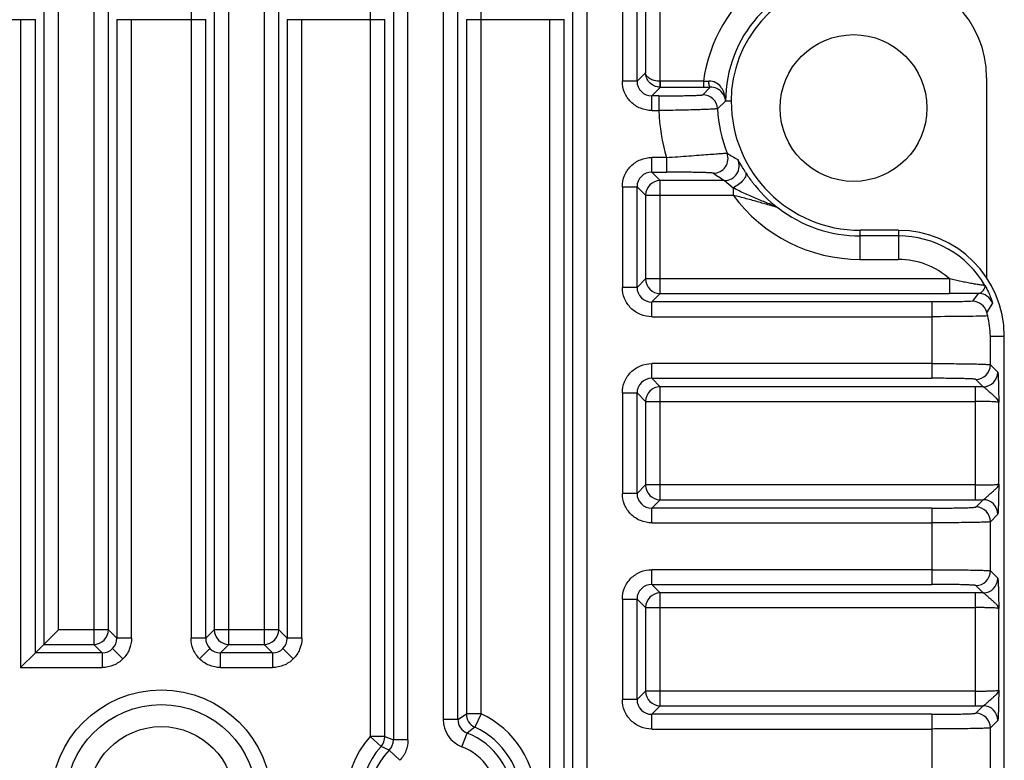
# Model space of a CAD drawing. Header units: inches. Extents: x 0 to 34, y 0 to 22.
# Tile 7 of 40: x 5.7 to 7, y 6.9 to 7.9. Entities that reach past the tile are written whole.
import ezdxf

# ---------------------------------------------------------------- set-up
doc = ezdxf.new("R2010")
doc.units = ezdxf.units.IN
doc.header["$LTSCALE"] = 1.87
doc.header["$MEASUREMENT"] = 0
doc.layers.get('0').update_dxf_attribs({"linetype": 'CONTINUOUS'})
doc.layers.add('DIMENSIONS', color=7, linetype='CONTINUOUS')
doc.styles.get("Standard").update_dxf_attribs({"font": 'txt', "width": 0.8})
doc.dimstyles.new('DIMSTYLE_1', dxfattribs={"dimtxt": 0.125, "dimasz": 0.18, "dimexe": 0.18, "dimexo": 0.0625, "dimgap": 0.09, "dimtad": 0, "dimtih": 1, "dimtoh": 1, "dimdec": 1, "dimdsep": 46, "dimtxsty": 'STANDARD', "dimblk": '_FILLED', "dimblk1": '_FILLED', "dimblk2": '_FILLED', "dimcen": 0.09, "dimadec": 0, "dimazin": 0, "dimtp": 0.1, "dimtm": 0.1, "dimtfac": 1, "dimtdec": 1, "dimtofl": 0, "dimtmove": 0, "dimatfit": 3, "dimldrblk": '_FILLED', "dimfxl": 1, "dimtolj": 1, "dimarcsym": 0})

# ---------------------------------------------------------------- blocks, each defined once
blk = doc.blocks.new('_FILLED')
at = {"color": 0, "linetype": 'BYBLOCK'}
blk.add_solid([(0, 0), (-1, 0.1736), (-1, -0.1736)], dxfattribs=at)
blk = doc.blocks.new('*D19')
at = {"layer": 'DIMENSIONS', "color": 2, "linetype": 'CONTINUOUS'}
for p, q in [((6.3206, 9.0637), (3.146, 9.0637)), ((3.271, 9.0637), (3.271, 7.6065)), ((3.271, 5.7117), (3.271, 6.9502)), ((5.2164, 5.7117), (3.146, 5.7117))]:
    blk.add_line(p, q, dxfattribs=at)
at = {"layer": 'DIMENSIONS', "color": 2, "linetype": 'CONTINUOUS', "xscale": 0.18, "yscale": 0.18, "zscale": 0.18}
for p, rotation in [((3.271, 9.0637), 90), ((3.271, 5.7117), 270)]:
    blk.add_blockref('_FILLED', p, dxfattribs=dict(at, rotation=rotation))
at = {"layer": 'DIMENSIONS', "color": 2, "linetype": 'CONTINUOUS', "insert": (3.271, 7.544), "char_height": 0.125, "width": 0.6, "attachment_point": 2, "line_spacing_factor": 0.9}
blk.add_mtext('85.7\\P[3.37]\\PMAX', dxfattribs=at)

msp = doc.modelspace()

# ---------------------------------------------------------------- linework, layer by layer
at = {"color": 7, "linetype": 'CONTINUOUS'}
for p, q in [((5.7436, 8.8793), (5.7436, 7.0504)), ((5.7632, 7.0701), (5.7632, 8.8793)), ((5.8104, 8.8793), (5.8104, 7.0504)), ((5.8301, 7.0701), (5.8301, 8.8793)), ((5.9719, 8.8793), (5.9719, 7.0701)), ((5.9916, 7.0504), (5.9916, 8.8793)), ((6.0387, 8.8793), (6.0387, 7.0504)), ((6.0584, 7.0701), (6.0584, 8.8793)), ((6.2121, 8.8793), (6.2121, 6.9222)), ((6.2317, 6.9222), (6.2317, 8.8793)), ((6.2789, 8.8793), (6.2789, 6.9498)), ((6.2986, 6.9498), (6.2986, 8.8793)), ((6.4522, 8.8793), (6.4522, 5.8474)), ((6.4719, 5.8474), (6.4719, 8.8793)), ((6.519, 7.9436), (6.519, 7.8055)), ((6.5387, 7.8055), (6.5387, 7.9436)), ((6.5698, 7.8054), (6.5698, 7.9405)), ((6.5501, 7.929), (6.5501, 7.8169)), ((5.6013, 7.8881), (5.7322, 7.8881)), ((5.7125, 7.8881), (5.7125, 7.0194)), ((5.7322, 7.039), (5.7322, 7.8881)), ((5.8414, 7.8881), (5.8414, 7.0587)), ((5.8414, 7.8881), (5.9605, 7.8881)), ((5.8611, 7.0587), (5.8611, 7.8881)), ((5.9409, 7.8881), (5.9409, 7.0587)), ((5.9605, 7.0587), (5.9605, 7.8881)), ((6.0698, 7.8881), (6.0698, 7.0587)), ((6.0698, 7.8881), (6.2007, 7.8881)), ((6.0895, 7.0587), (6.0895, 7.8881)), ((6.181, 7.8881), (6.181, 6.9267)), ((6.2007, 6.9267), (6.2007, 7.8881)), ((6.3099, 7.8881), (6.4409, 7.8881)), ((6.3099, 7.8881), (6.3099, 6.9573)), ((6.3296, 6.9573), (6.3296, 7.8881)), ((6.4212, 7.8881), (6.4212, 5.7506)), ((6.4409, 5.7506), (6.4409, 7.8881)), ((6.5387, 7.8055), (6.5501, 7.8169)), ((6.5387, 7.8055), (6.519, 7.8055)), ((6.5696, 7.7975), (6.5698, 7.8054)), ((6.6277, 7.8054), (6.5698, 7.8054)), ((6.5701, 7.7975), (6.5701, 7.8054)), ((6.6277, 7.8054), (6.6277, 7.7975)), ((7.0073, 7.8102), (7.0073, 7.5422)), ((6.5701, 7.7975), (6.5584, 7.7859)), ((6.5701, 7.7975), (6.6277, 7.7975)), ((6.6268, 7.7874), (6.6368, 7.7976)), ((6.5678, 7.7859), (6.5584, 7.7859)), ((6.5584, 7.7662), (6.5584, 7.7859)), ((6.5678, 7.7859), (6.5678, 7.7662)), ((6.6572, 7.7787), (6.6465, 7.7687)), ((6.6569, 7.7823), (6.6569, 7.7839)), ((6.6574, 7.7788), (6.6572, 7.7787)), ((6.6649, 7.7787), (6.6574, 7.7788)), ((6.5584, 7.7662), (6.5678, 7.7662)), ((6.5783, 7.7033), (6.5584, 7.7033)), ((6.5584, 7.6836), (6.5584, 7.7033)), ((6.5783, 7.7033), (6.5783, 7.6836)), ((6.5584, 7.6836), (6.5783, 7.6836)), ((6.5584, 7.6836), (6.5698, 7.6723)), ((6.6561, 7.6723), (6.5698, 7.6723)), ((6.5698, 7.5208), (6.5698, 7.6723)), ((6.6561, 7.6723), (6.6675, 7.6627)), ((6.519, 7.6639), (6.5387, 7.6639)), ((6.519, 7.6639), (6.519, 7.5291)), ((6.5501, 7.6526), (6.5387, 7.6639)), ((6.5387, 7.5291), (6.5387, 7.6639)), ((6.6675, 7.6627), (6.6675, 7.6526)), ((6.5501, 7.6526), (6.6675, 7.6526)), ((6.5501, 7.6526), (6.5501, 7.5405)), ((6.8892, 7.6056), (6.838, 7.6056)), ((6.838, 7.5666), (6.838, 7.6056)), ((6.8892, 7.6056), (6.8892, 7.5666)), ((6.8892, 7.5981), (6.838, 7.5981)), ((6.838, 7.5666), (6.8892, 7.5666)), ((6.5387, 7.5291), (6.5501, 7.5405)), ((6.9577, 7.5405), (6.5501, 7.5405)), ((6.9577, 7.5405), (6.9577, 7.5208)), ((6.5387, 7.5291), (6.519, 7.5291)), ((6.5698, 7.5208), (6.5584, 7.5095)), ((6.5698, 7.5208), (6.9577, 7.5208)), ((6.9964, 7.5211), (6.9577, 7.5208)), ((6.9886, 7.5104), (6.9964, 7.5211)), ((6.9337, 7.5095), (6.5584, 7.5095)), ((6.5584, 7.4898), (6.5584, 7.5095)), ((6.9337, 7.5095), (6.9337, 7.4072)), ((7.015, 7.5079), (7.0075, 7.4958)), ((6.5584, 7.4898), (6.9337, 7.4898)), ((7.0124, 7.4637), (7.031, 7.4637)), ((7.0124, 7.4254), (7.0124, 7.4637)), ((7.031, 6.2196), (7.031, 7.4637)), ((6.9337, 7.4269), (6.5584, 7.4269)), ((6.5584, 7.4072), (6.5584, 7.4269)), ((7.0124, 7.4254), (7.0223, 7.4155)), ((6.5584, 7.4072), (6.9337, 7.4072)), ((6.5584, 7.4072), (6.5698, 7.3958)), ((7.0026, 7.3958), (6.9927, 7.4057)), ((6.9921, 7.3958), (6.5698, 7.3958)), ((6.5698, 7.2444), (6.5698, 7.3958)), ((6.9921, 7.3958), (6.9921, 7.2444)), ((6.519, 7.3875), (6.5387, 7.3875)), ((6.519, 7.3875), (6.519, 7.2527)), ((6.5501, 7.3762), (6.5387, 7.3875)), ((6.5387, 7.2527), (6.5387, 7.3875)), ((6.5501, 7.3762), (6.9921, 7.3762)), ((6.5501, 7.3762), (6.5501, 7.2641)), ((7.0236, 7.2654), (7.0236, 7.3749)), ((6.5387, 7.2527), (6.5501, 7.2641)), ((6.9921, 7.2641), (6.5501, 7.2641)), ((6.5387, 7.2527), (6.519, 7.2527)), ((6.5698, 7.2444), (6.5584, 7.233)), ((6.9337, 7.233), (6.5584, 7.233)), ((6.5584, 7.2134), (6.5584, 7.233)), ((6.5698, 7.2444), (6.9921, 7.2444)), ((6.9337, 7.233), (6.9337, 7.1308)), ((6.9927, 7.2345), (7.0026, 7.2444)), ((7.0223, 7.2248), (7.0124, 7.2149)), ((6.5584, 7.2134), (6.9337, 7.2134)), ((7.0124, 7.149), (7.0124, 7.2149)), ((6.9337, 7.1505), (6.5584, 7.1505)), ((6.5584, 7.1308), (6.5584, 7.1505)), ((7.0124, 7.149), (7.0223, 7.1391)), ((6.5584, 7.1308), (6.9337, 7.1308)), ((6.5584, 7.1308), (6.5698, 7.1194)), ((7.0026, 7.1194), (6.9927, 7.1293)), ((6.9921, 7.1194), (6.5698, 7.1194)), ((6.5698, 6.968), (6.5698, 7.1194)), ((6.9921, 7.1194), (6.9921, 6.968)), ((6.519, 7.1111), (6.5387, 7.1111)), ((6.519, 7.1111), (6.519, 6.9763)), ((6.5501, 7.0997), (6.5387, 7.1111)), ((6.5387, 6.9763), (6.5387, 7.1111)), ((6.5501, 7.0997), (6.9921, 7.0997)), ((6.5501, 7.0997), (6.5501, 6.9877)), ((7.0236, 6.989), (7.0236, 7.0984)), ((5.7632, 7.0701), (5.7436, 7.0504)), ((5.8301, 7.0701), (5.7632, 7.0701)), ((5.8301, 7.0701), (5.8414, 7.0587)), ((5.9605, 7.0587), (5.9719, 7.0701)), ((6.0584, 7.0701), (5.9719, 7.0701)), ((6.0584, 7.0701), (6.0698, 7.0587)), ((5.7322, 7.039), (5.7436, 7.0504)), ((5.7436, 7.0504), (5.8104, 7.0504)), ((5.8217, 7.039), (5.8104, 7.0504)), ((5.8611, 7.0587), (5.8414, 7.0587)), ((5.9605, 7.0587), (5.9409, 7.0587)), ((5.9916, 7.0504), (5.9802, 7.039)), ((5.9916, 7.0504), (6.0387, 7.0504)), ((6.0501, 7.039), (6.0387, 7.0504)), ((6.0895, 7.0587), (6.0698, 7.0587)), ((5.7322, 7.039), (5.7125, 7.0194)), ((5.8217, 7.039), (5.7322, 7.039)), ((5.8217, 7.039), (5.8217, 7.0194)), ((5.8357, 7.0448), (5.8496, 7.0309)), ((5.9663, 7.0448), (5.9524, 7.0309)), ((6.0501, 7.039), (5.9802, 7.039)), ((5.9802, 7.0194), (5.9802, 7.039)), ((6.0501, 7.039), (6.0501, 7.0194)), ((6.064, 7.0448), (6.0779, 7.0309)), ((5.7125, 7.0194), (5.8217, 7.0194)), ((5.9802, 7.0194), (6.0501, 7.0194)), ((6.5387, 6.9763), (6.5501, 6.9877)), ((6.9921, 6.9877), (6.5501, 6.9877)), ((6.5387, 6.9763), (6.519, 6.9763)), ((6.2986, 6.9498), (6.3099, 6.9573)), ((6.3296, 6.9573), (6.3099, 6.9573)), ((6.3296, 6.9573), (6.3213, 6.9395)), ((6.5698, 6.968), (6.5584, 6.9566)), ((6.9337, 6.9566), (6.5584, 6.9566)), ((6.5584, 6.9369), (6.5584, 6.9566)), ((6.5698, 6.968), (6.9921, 6.968)), ((6.9337, 6.9566), (6.9337, 6.8544)), ((6.9927, 6.9581), (7.0026, 6.968)), ((6.2986, 6.9498), (6.2789, 6.9498)), ((7.0223, 6.9483), (7.0124, 6.9385)), ((6.3039, 6.9131), (6.3111, 6.9315)), ((6.3213, 6.9395), (6.3111, 6.9315)), ((6.5584, 6.9369), (6.9337, 6.9369)), ((7.0124, 6.8726), (7.0124, 6.9385)), ((6.2007, 6.9267), (6.181, 6.9267)), ((6.1957, 6.9136), (6.181, 6.9267)), ((6.2007, 6.9267), (6.2121, 6.9222)), ((6.2317, 6.9222), (6.2121, 6.9222)), ((6.2066, 6.9086), (6.1957, 6.9136)), ((6.2066, 6.9086), (6.2207, 6.8949))]:
    msp.add_line(p, q, dxfattribs=at)
for centre, radius in [((6.8289, 7.7696), 0.0984), ((5.901, 6.8417), 0.1476), ((5.901, 6.8417), 0.128), ((5.901, 6.8417), 0.0984)]:
    msp.add_circle(centre, radius, dxfattribs=at)
for centre, radius, start, end in [((51.3128, 7.8884), 45.3719, 179.74143, 180.00042), ((51.5529, 7.8884), 45.3719, 179.74143, 180.00042), ((-38.6962, 7.8892), 45.0258, 359.99858, 0.25957), ((6.828, 7.7787), 0.1706, 97.2918, 180), ((6.8695, 7.8102), 0.1378, 0, 90), ((6.828, 7.7787), 0.2021, 126.8119, 172.405), ((6.828, 7.7787), 0.1632, 97.2918, 180), ((6.5584, 7.8055), 0.0197, 179.9424, 270.0576), ((6.6055, 8.489), 0.6839, 271.8619, 272.4724), ((6.5701, 7.8172), 0.0197, 268.5236, 269.9843), ((6.6268, 7.7677), 0.0197, 3.027, 89.9501), ((6.6278, 9.2913), 1.4938, 269.9978, 270.3453), ((6.6203, 7.7779), 0.0371, 1.4669, 9.3417), ((6.638, 7.7787), 0.0193, 0.1002, 10.7428), ((6.6391, 7.778), 0.0183, 2.8065, 13.6194), ((6.838, 7.7787), 0.1731, 180, 270), ((6.838, 7.7787), 0.2705, 182.6505, 196.1867), ((6.838, 7.7787), 0.1917, 182.9827, 201.3294), ((6.641, 7.7018), 0.0197, 270.0772, 21.2522), ((6.8963, 8.0927), 0.451, 238.3099, 240.4418), ((6.656, 7.692), 0.0197, 270.0863, 25.4093), ((6.5584, 7.664), 0.0197, 89.9424, 180.0576), ((6.9178, 8.087), 0.4904, 235.6447, 237.7431), ((6.5698, 7.6526), 0.0197, 90.0538, 179.9462), ((6.838, 7.7787), 0.2121, 216.4923, 270), ((6.838, 7.7787), 0.1806, 232.3663, 270), ((6.8892, 7.4637), 0.1418, 0, 90), ((6.8892, 7.4637), 0.1344, 30.448, 90), ((6.8892, 7.4637), 0.1029, 48.2501, 90), ((6.5698, 7.5405), 0.0197, 180.0538, 269.9462), ((6.5584, 7.5291), 0.0197, 179.9424, 270.0576), ((6.9964, 7.5014), 0.0197, 19.3779, 89.963), ((6.7746, 7.4329), 0.2413, 13.9014, 15.1182), ((6.8889, 7.4611), 0.1235, 1.2017, 13.9249), ((6.9927, 7.4254), 0.0197, 270.0474, 359.9526), ((6.5584, 7.3875), 0.0197, 89.9424, 180.0576), ((7.0026, 7.4155), 0.0197, 270.0474, 359.9526), ((6.5698, 7.3761), 0.0197, 90.0538, 179.9462), ((6.9921, 5.4824), 1.9135, 89.6863, 90.0016), ((6.5698, 7.2641), 0.0197, 180.0538, 269.9462), ((6.5584, 7.2527), 0.0197, 179.9424, 270.0576), ((6.9921, 9.1579), 1.9135, 269.9984, 270.3137), ((6.9927, 7.2149), 0.0197, 0.0473, 89.9527), ((7.0026, 7.2247), 0.0197, 0.0474, 89.9526), ((6.9927, 7.149), 0.0197, 270.0475, 359.9526), ((6.5584, 7.1111), 0.0197, 89.9424, 180.0576), ((7.0026, 7.1391), 0.0197, 270.0474, 359.9526), ((6.5698, 7.0997), 0.0197, 90.0538, 179.9462), ((6.9921, 5.206), 1.9135, 89.6863, 90.0016), ((5.8104, 7.0701), 0.0197, 270.0538, 359.9462), ((5.9916, 7.0701), 0.0197, 180.0538, 269.9462), ((6.0387, 7.0701), 0.0197, 270.0538, 359.9462), ((5.8218, 7.0587), 0.0197, 269.9417, 0.0583), ((5.9802, 7.0587), 0.0197, 179.9417, 270.0583), ((6.0501, 7.0587), 0.0197, 269.9417, 0.0583), ((6.5698, 6.9877), 0.0197, 180.0538, 269.9462), ((6.5584, 6.9763), 0.0197, 179.9424, 270.0576), ((6.3296, 6.9573), 0.0197, 180.0291, 245.0874), ((6.276, 6.8417), 0.1274, 294.8835, 65.1165), ((6.9921, 8.8815), 1.9135, 269.9984, 270.3137), ((6.9927, 6.9384), 0.0197, 0.0474, 89.9526), ((7.0026, 6.9483), 0.0197, 0.0474, 89.9526), ((6.3182, 6.9498), 0.0394, 179.9972, 248.6537), ((6.3182, 6.9498), 0.0197, 179.9647, 248.6879), ((6.276, 6.8417), 0.0964, 291.3492, 68.6508), ((6.276, 6.8417), 0.1078, 294.8835, 65.1165), ((6.276, 6.8417), 0.1274, 138.1712, 221.8288), ((6.181, 6.9267), 0.0197, 318.185, 359.9861), ((6.1924, 6.9222), 0.0197, 316.0501, 0.0216), ((6.276, 6.8417), 0.1078, 138.1712, 221.8288), ((6.276, 6.8417), 0.0964, 136.0695, 223.9305), ((6.276, 6.8417), 0.0767, 291.3492, 68.6508)]:
    msp.add_arc(centre, radius, start, end, dxfattribs=at)
for points, knots in [([(6.5696, 7.7975), (6.5669, 7.7976), (6.5616, 7.7988), (6.5552, 7.8035), (6.5511, 7.8098), (6.5501, 7.8146), (6.5501, 7.8169)], [0, 0, 0, 0, 0.268789, 0.52535, 0.767332, 1, 1, 1, 1]), ([(6.5698, 7.8054), (6.5671, 7.8054), (6.5621, 7.8061), (6.5558, 7.8086), (6.5514, 7.8123), (6.5502, 7.8155), (6.5501, 7.8169)], [0, 0, 0, 0, 0.324643, 0.603836, 0.823654, 1, 1, 1, 1]), ([(6.5584, 7.7662), (6.5533, 7.7662), (6.5429, 7.7683), (6.5298, 7.777), (6.5211, 7.7901), (6.519, 7.8004), (6.519, 7.8055)], [0, 0, 0, 0, 0.249983, 0.5, 0.750017, 1, 1, 1, 1]), ([(6.6569, 7.7839), (6.6565, 7.7864), (6.6551, 7.7914), (6.6512, 7.7985), (6.6445, 7.8043), (6.6382, 7.8059), (6.635, 7.8057)], [0, 0, 0, 0, 0.22473, 0.458824, 0.712592, 1, 1, 1, 1]), ([(6.6368, 7.7976), (6.6365, 7.7976), (6.6358, 7.7985), (6.6354, 7.8003), (6.635, 7.8028), (6.635, 7.8047), (6.635, 7.8057)], [0, 0, 0, 0, 0.106745, 0.333196, 0.656783, 1, 1, 1, 1]), ([(6.5678, 7.7859), (6.5716, 7.7859), (6.579, 7.7859), (6.5898, 7.786), (6.5998, 7.7861), (6.6085, 7.7863), (6.615, 7.7865), (6.6193, 7.7866), (6.6218, 7.7868), (6.6238, 7.7869), (6.6253, 7.787), (6.6262, 7.7872), (6.6267, 7.7873), (6.6268, 7.7874)], [0, 0, 0, 0, 0.191851, 0.376058, 0.547414, 0.698365, 0.822302, 0.873433, 0.916274, 0.950478, 0.975913, 0.992452, 1, 1, 1, 1]), ([(6.6569, 7.7823), (6.6561, 7.7858), (6.6528, 7.7914), (6.6452, 7.7964), (6.6397, 7.7976), (6.6368, 7.7976)], [0, 0, 0, 0, 0.407689, 0.669396, 1, 1, 1, 1]), ([(6.6465, 7.7687), (6.6463, 7.7686), (6.6457, 7.7686), (6.6444, 7.7684), (6.6424, 7.7682), (6.6397, 7.7681), (6.6364, 7.7679), (6.6307, 7.7676), (6.6221, 7.7673), (6.6104, 7.767), (6.5971, 7.7667), (6.5827, 7.7664), (6.5729, 7.7662), (6.5678, 7.7662)], [0, 0, 0, 0, 0.007366, 0.023851, 0.049269, 0.083472, 0.126322, 0.177468, 0.301444, 0.452436, 0.623841, 0.808098, 1, 1, 1, 1]), ([(6.5783, 7.7033), (6.5834, 7.7036), (6.5934, 7.7043), (6.6079, 7.7054), (6.6214, 7.7064), (6.6334, 7.7073), (6.6423, 7.708), (6.6483, 7.7084), (6.6519, 7.7087), (6.6548, 7.7089), (6.657, 7.709), (6.6584, 7.709), (6.6592, 7.709), (6.6594, 7.709)], [0, 0, 0, 0, 0.188616, 0.369737, 0.537797, 0.687673, 0.813979, 0.866346, 0.910741, 0.946869, 0.974099, 0.991839, 1, 1, 1, 1]), ([(6.519, 7.6639), (6.519, 7.6691), (6.5211, 7.6794), (6.5298, 7.6925), (6.5429, 7.7012), (6.5533, 7.7033), (6.5584, 7.7033)], [0, 0, 0, 0, 0.249983, 0.5, 0.750017, 1, 1, 1, 1]), ([(6.6842, 7.6832), (6.6828, 7.6854), (6.6808, 7.6887), (6.6783, 7.6928), (6.6769, 7.6953), (6.6757, 7.6973), (6.6749, 7.6989), (6.6743, 7.6998), (6.674, 7.7003), (6.6738, 7.7004)], [0, 0, 0, 0, 0.400622, 0.569656, 0.713464, 0.829477, 0.916522, 0.973725, 1, 1, 1, 1]), ([(6.641, 7.6821), (6.6409, 7.6822), (6.6403, 7.6823), (6.6392, 7.6825), (6.6374, 7.6826), (6.634, 7.6828), (6.6286, 7.683), (6.6207, 7.6832), (6.6114, 7.6834), (6.5971, 7.6836), (6.5859, 7.6836), (6.5783, 7.6836)], [0, 0, 0, 0, 0.008841, 0.027225, 0.055099, 0.091847, 0.189655, 0.316573, 0.466434, 0.633781, 1, 1, 1, 1]), ([(6.6842, 7.6832), (6.6849, 7.6819), (6.6848, 7.6792), (6.6833, 7.6759), (6.6802, 7.6716), (6.675, 7.6669), (6.67, 7.6639), (6.6675, 7.6627)], [0, 0, 0, 0, 0.148478, 0.257583, 0.391626, 0.703082, 1, 1, 1, 1]), ([(6.6842, 7.6832), (6.687, 7.6788), (6.6993, 7.6611), (6.7147, 7.6455), (6.7277, 7.6357)], [0, 0, 0, 0, 0.24258, 1, 1, 1, 1]), ([(6.7277, 7.6357), (6.7262, 7.6367), (6.7223, 7.6384), (6.7158, 7.641), (6.7083, 7.6441), (6.6976, 7.6485), (6.6866, 7.6532), (6.6756, 7.6583), (6.6702, 7.6613), (6.6675, 7.6627)], [0, 0, 0, 0, 0.081709, 0.193049, 0.31779, 0.448892, 0.721562, 0.860764, 1, 1, 1, 1]), ([(6.7277, 7.6357), (6.7273, 7.6359), (6.7261, 7.6363), (6.7227, 7.6374), (6.7172, 7.6389), (6.7099, 7.6411), (6.6991, 7.6442), (6.685, 7.6481), (6.6734, 7.6511), (6.6675, 7.6526)], [0, 0, 0, 0, 0.022338, 0.062553, 0.170048, 0.294458, 0.427428, 0.708105, 1, 1, 1, 1]), ([(7.005, 7.5318), (7.005, 7.5317), (7.0043, 7.5318), (7.0035, 7.5318), (7.0019, 7.532), (6.9998, 7.5322), (6.9973, 7.5326), (6.9933, 7.5332), (6.9877, 7.5341), (6.9805, 7.5355), (6.973, 7.537), (6.9654, 7.5387), (6.9603, 7.5399), (6.9577, 7.5405)], [0, 0, 0, 0, 0.007812, 0.02848, 0.06152, 0.105525, 0.158857, 0.219883, 0.358743, 0.511845, 0.672147, 0.835597, 1, 1, 1, 1]), ([(6.5584, 7.4898), (6.5533, 7.4898), (6.5429, 7.4918), (6.5298, 7.5006), (6.5211, 7.5137), (6.519, 7.524), (6.519, 7.5291)], [0, 0, 0, 0, 0.249983, 0.5, 0.750017, 1, 1, 1, 1]), ([(6.9964, 7.5211), (6.999, 7.5212), (7.003, 7.5245), (7.006, 7.5298), (7.005, 7.5318)], [0, 0, 0, 0, 0.53311, 1, 1, 1, 1]), ([(7.005, 7.5318), (7.0067, 7.5288), (7.009, 7.5245), (7.0114, 7.5188), (7.0128, 7.5153), (7.0138, 7.5125), (7.0145, 7.5102), (7.0148, 7.5089), (7.0151, 7.5081), (7.015, 7.5079)], [0, 0, 0, 0, 0.397023, 0.565542, 0.710321, 0.828904, 0.918439, 0.97608, 1, 1, 1, 1]), ([(6.9886, 7.5104), (6.9813, 7.51), (6.963, 7.5096), (6.9447, 7.5095), (6.9337, 7.5095)], [0, 0, 0, 0, 0.395676, 1, 1, 1, 1]), ([(7.0075, 7.4958), (7.0064, 7.4999), (7.0014, 7.5075), (6.9928, 7.5104), (6.9886, 7.5104)], [0, 0, 0, 0, 0.502764, 1, 1, 1, 1]), ([(7.0088, 7.4909), (7.0051, 7.4906), (6.9956, 7.4903), (6.9705, 7.4899), (6.9492, 7.4898), (6.9337, 7.4898)], [0, 0, 0, 0, 0.148055, 0.379926, 1, 1, 1, 1]), ([(6.519, 7.3875), (6.519, 7.3926), (6.5211, 7.403), (6.5298, 7.4161), (6.5429, 7.4248), (6.5533, 7.4269), (6.5584, 7.4269)], [0, 0, 0, 0, 0.249983, 0.5, 0.750017, 1, 1, 1, 1]), ([(6.9337, 7.4269), (6.9387, 7.4269), (6.9486, 7.4269), (6.963, 7.4268), (6.9762, 7.4267), (6.9879, 7.4265), (6.9965, 7.4263), (7.0022, 7.4261), (7.0056, 7.426), (7.0083, 7.4258), (7.0103, 7.4257), (7.0116, 7.4255), (7.0122, 7.4255), (7.0124, 7.4254)], [0, 0, 0, 0, 0.19184, 0.376541, 0.547223, 0.697653, 0.822087, 0.873149, 0.91609, 0.950455, 0.975999, 0.992547, 1, 1, 1, 1]), ([(6.9927, 7.4057), (6.9926, 7.4058), (6.9921, 7.4059), (6.9911, 7.406), (6.9896, 7.4062), (6.9876, 7.4063), (6.9851, 7.4064), (6.9808, 7.4066), (6.9744, 7.4068), (6.9656, 7.407), (6.9556, 7.4071), (6.9449, 7.4072), (6.9374, 7.4072), (6.9337, 7.4072)], [0, 0, 0, 0, 0.007633, 0.024256, 0.04984, 0.084224, 0.127173, 0.178231, 0.302635, 0.453012, 0.623625, 0.808245, 1, 1, 1, 1]), ([(7.0223, 7.4155), (7.0224, 7.4154), (7.0224, 7.415), (7.0225, 7.4143), (7.0226, 7.4132), (7.0228, 7.411), (7.0229, 7.4073), (7.0231, 7.4022), (7.0232, 7.3961), (7.0234, 7.3869), (7.0235, 7.3798), (7.0236, 7.3749)], [0, 0, 0, 0, 0.00833, 0.026538, 0.054435, 0.091642, 0.191733, 0.320633, 0.471519, 0.638957, 1, 1, 1, 1]), ([(7.0236, 7.3749), (7.0234, 7.3768), (7.0214, 7.3797), (7.0179, 7.3829), (7.0145, 7.3858), (7.0109, 7.3888), (7.0077, 7.3918), (7.0053, 7.3942), (7.0036, 7.3954), (7.0029, 7.3958), (7.0026, 7.3958)], [0, 0, 0, 0, 0.19352, 0.325179, 0.476906, 0.63848, 0.793307, 0.920986, 0.968714, 1, 1, 1, 1]), ([(7.0236, 7.3749), (7.0235, 7.3749), (7.0232, 7.375), (7.0227, 7.3751), (7.0219, 7.3753), (7.0203, 7.3754), (7.0176, 7.3756), (7.0138, 7.3758), (7.0091, 7.376), (7.0018, 7.3761), (6.996, 7.3762), (6.9921, 7.3762)], [0, 0, 0, 0, 0.008277, 0.025171, 0.050898, 0.085361, 0.179385, 0.303682, 0.45387, 0.62423, 1, 1, 1, 1]), ([(6.9921, 7.2641), (6.996, 7.2641), (7.0018, 7.2641), (7.0091, 7.2643), (7.0138, 7.2644), (7.0176, 7.2646), (7.0203, 7.2648), (7.0219, 7.265), (7.0227, 7.2651), (7.0232, 7.2652), (7.0235, 7.2653), (7.0236, 7.2654)], [0, 0, 0, 0, 0.37577, 0.54613, 0.696318, 0.820615, 0.914639, 0.949102, 0.974829, 0.991723, 1, 1, 1, 1]), ([(7.0026, 7.2444), (7.0029, 7.2445), (7.0036, 7.2449), (7.0053, 7.246), (7.0077, 7.2484), (7.0109, 7.2514), (7.0145, 7.2545), (7.0179, 7.2573), (7.0214, 7.2605), (7.0234, 7.2635), (7.0236, 7.2654)], [0, 0, 0, 0, 0.031248, 0.078997, 0.206699, 0.361517, 0.523091, 0.674816, 0.806478, 1, 1, 1, 1]), ([(7.0236, 7.2654), (7.0235, 7.2605), (7.0234, 7.2533), (7.0232, 7.2441), (7.0231, 7.2381), (7.0229, 7.2329), (7.0228, 7.2293), (7.0226, 7.2271), (7.0225, 7.2259), (7.0224, 7.2252), (7.0224, 7.2248), (7.0223, 7.2248)], [0, 0, 0, 0, 0.361043, 0.528481, 0.679367, 0.808267, 0.908358, 0.945565, 0.973462, 0.99167, 1, 1, 1, 1]), ([(6.5584, 7.2134), (6.5533, 7.2133), (6.5429, 7.2154), (6.5298, 7.2242), (6.5211, 7.2373), (6.519, 7.2476), (6.519, 7.2527)], [0, 0, 0, 0, 0.249983, 0.5, 0.750017, 1, 1, 1, 1]), ([(6.9337, 7.233), (6.9374, 7.233), (6.9449, 7.2331), (6.9556, 7.2331), (6.9656, 7.2333), (6.9744, 7.2335), (6.9808, 7.2336), (6.9851, 7.2338), (6.9876, 7.2339), (6.9896, 7.2341), (6.9911, 7.2342), (6.9921, 7.2344), (6.9926, 7.2344), (6.9927, 7.2345)], [0, 0, 0, 0, 0.191755, 0.376375, 0.546988, 0.697365, 0.821769, 0.872827, 0.915776, 0.950161, 0.975744, 0.992367, 1, 1, 1, 1]), ([(7.0124, 7.2149), (7.0122, 7.2148), (7.0116, 7.2147), (7.0103, 7.2145), (7.0083, 7.2144), (7.0056, 7.2143), (7.0022, 7.2141), (6.9965, 7.214), (6.9879, 7.2138), (6.9762, 7.2136), (6.963, 7.2135), (6.9486, 7.2134), (6.9387, 7.2134), (6.9337, 7.2134)], [0, 0, 0, 0, 0.007453, 0.024001, 0.049545, 0.08391, 0.126851, 0.177913, 0.302347, 0.452777, 0.623459, 0.80816, 1, 1, 1, 1]), ([(6.519, 7.1111), (6.519, 7.1162), (6.5211, 7.1266), (6.5298, 7.1397), (6.5429, 7.1484), (6.5533, 7.1505), (6.5584, 7.1505)], [0, 0, 0, 0, 0.249983, 0.5, 0.750017, 1, 1, 1, 1]), ([(6.9337, 7.1505), (6.9387, 7.1505), (6.9486, 7.1505), (6.963, 7.1504), (6.9762, 7.1502), (6.9879, 7.1501), (6.9965, 7.1499), (7.0022, 7.1497), (7.0056, 7.1496), (7.0083, 7.1494), (7.0103, 7.1493), (7.0116, 7.1491), (7.0122, 7.1491), (7.0124, 7.149)], [0, 0, 0, 0, 0.19184, 0.376541, 0.547223, 0.697653, 0.822087, 0.873149, 0.916091, 0.950455, 0.975999, 0.992547, 1, 1, 1, 1]), ([(6.9927, 7.1293), (6.9926, 7.1294), (6.9921, 7.1295), (6.9911, 7.1296), (6.9896, 7.1297), (6.9876, 7.1299), (6.9851, 7.13), (6.9808, 7.1302), (6.9744, 7.1304), (6.9656, 7.1306), (6.9556, 7.1307), (6.9449, 7.1308), (6.9374, 7.1308), (6.9337, 7.1308)], [0, 0, 0, 0, 0.007633, 0.024256, 0.04984, 0.084224, 0.127173, 0.178231, 0.302635, 0.453012, 0.623625, 0.808245, 1, 1, 1, 1]), ([(7.0223, 7.1391), (7.0224, 7.139), (7.0224, 7.1386), (7.0225, 7.1379), (7.0226, 7.1368), (7.0228, 7.1345), (7.0229, 7.1309), (7.0231, 7.1258), (7.0232, 7.1197), (7.0234, 7.1105), (7.0235, 7.1033), (7.0236, 7.0984)], [0, 0, 0, 0, 0.00833, 0.026538, 0.054435, 0.091642, 0.191733, 0.320633, 0.471519, 0.638957, 1, 1, 1, 1]), ([(7.0236, 7.0984), (7.0234, 7.1004), (7.0214, 7.1033), (7.0179, 7.1065), (7.0145, 7.1094), (7.0109, 7.1124), (7.0077, 7.1154), (7.0053, 7.1178), (7.0036, 7.119), (7.0029, 7.1194), (7.0026, 7.1194)], [0, 0, 0, 0, 0.19352, 0.325179, 0.476906, 0.63848, 0.793307, 0.920986, 0.968714, 1, 1, 1, 1]), ([(7.0236, 7.0984), (7.0235, 7.0985), (7.0232, 7.0986), (7.0227, 7.0987), (7.0219, 7.0988), (7.0203, 7.099), (7.0176, 7.0992), (7.0138, 7.0994), (7.0091, 7.0995), (7.0018, 7.0997), (6.996, 7.0997), (6.9921, 7.0997)], [0, 0, 0, 0, 0.008277, 0.025171, 0.050898, 0.085361, 0.179385, 0.303682, 0.45387, 0.62423, 1, 1, 1, 1]), ([(6.9921, 6.9877), (6.996, 6.9877), (7.0018, 6.9877), (7.0091, 6.9879), (7.0138, 6.988), (7.0176, 6.9882), (7.0203, 6.9884), (7.0219, 6.9886), (7.0227, 6.9887), (7.0232, 6.9888), (7.0235, 6.9889), (7.0236, 6.989)], [0, 0, 0, 0, 0.37577, 0.54613, 0.696318, 0.820615, 0.914639, 0.949102, 0.974829, 0.991723, 1, 1, 1, 1]), ([(7.0026, 6.968), (7.0029, 6.9681), (7.0036, 6.9684), (7.0053, 6.9696), (7.0077, 6.972), (7.0109, 6.975), (7.0145, 6.978), (7.0179, 6.9809), (7.0214, 6.9841), (7.0234, 6.987), (7.0236, 6.989)], [0, 0, 0, 0, 0.031248, 0.078997, 0.206699, 0.361517, 0.523091, 0.674816, 0.806478, 1, 1, 1, 1]), ([(7.0236, 6.989), (7.0235, 6.9841), (7.0234, 6.9769), (7.0232, 6.9677), (7.0231, 6.9616), (7.0229, 6.9565), (7.0228, 6.9529), (7.0226, 6.9507), (7.0225, 6.9495), (7.0224, 6.9488), (7.0224, 6.9484), (7.0223, 6.9483)], [0, 0, 0, 0, 0.361043, 0.528481, 0.679367, 0.808267, 0.908358, 0.945565, 0.973462, 0.99167, 1, 1, 1, 1]), ([(6.5584, 6.9369), (6.5533, 6.9369), (6.5429, 6.939), (6.5298, 6.9477), (6.5211, 6.9608), (6.519, 6.9712), (6.519, 6.9763)], [0, 0, 0, 0, 0.249983, 0.5, 0.750017, 1, 1, 1, 1]), ([(6.9337, 6.9566), (6.9374, 6.9566), (6.9449, 6.9566), (6.9556, 6.9567), (6.9656, 6.9569), (6.9744, 6.957), (6.9808, 6.9572), (6.9851, 6.9574), (6.9876, 6.9575), (6.9896, 6.9577), (6.9911, 6.9578), (6.9921, 6.958), (6.9926, 6.958), (6.9927, 6.9581)], [0, 0, 0, 0, 0.191755, 0.376375, 0.546988, 0.697365, 0.821769, 0.872827, 0.915776, 0.95016, 0.975744, 0.992367, 1, 1, 1, 1]), ([(7.0124, 6.9385), (7.0122, 6.9383), (7.0116, 6.9383), (7.0103, 6.9381), (7.0083, 6.938), (7.0056, 6.9379), (7.0022, 6.9377), (6.9965, 6.9376), (6.9879, 6.9374), (6.9762, 6.9372), (6.963, 6.937), (6.9486, 6.937), (6.9387, 6.9369), (6.9337, 6.9369)], [0, 0, 0, 0, 0.007453, 0.024001, 0.049545, 0.08391, 0.126851, 0.177913, 0.302347, 0.452777, 0.623459, 0.80816, 1, 1, 1, 1]), ([(6.2317, 6.9222), (6.2318, 6.9172), (6.2298, 6.9071), (6.2242, 6.8985), (6.2207, 6.8949)], [0, 0, 0, 0, 0.5, 1, 1, 1, 1])]:
    msp.add_open_spline(points, degree=3, knots=knots, dxfattribs=at)
for points in [[(5.8611, 7.0587), (5.8611, 7.0536), (5.8591, 7.0433), (5.8532, 7.0345), (5.8496, 7.0309)], [(5.9524, 7.0309), (5.9488, 7.0345), (5.9429, 7.0433), (5.9409, 7.0536), (5.9409, 7.0587)], [(6.0895, 7.0587), (6.0895, 7.0536), (6.0874, 7.0433), (6.0816, 7.0345), (6.0779, 7.0309)], [(5.8496, 7.0309), (5.846, 7.0273), (5.8372, 7.0214), (5.8269, 7.0194), (5.8217, 7.0194)], [(5.9802, 7.0194), (5.9751, 7.0194), (5.9648, 7.0214), (5.956, 7.0273), (5.9524, 7.0309)], [(6.0779, 7.0309), (6.0743, 7.0273), (6.0656, 7.0214), (6.0552, 7.0194), (6.0501, 7.0194)]]:
    msp.add_open_spline(points, degree=3, dxfattribs=at)

# ---------------------------------------------------------------- dimensions: what is measured, and where the dimension line sits
at = {"layer": 'DIMENSIONS', "color": 2, "linetype": 'CONTINUOUS'}
dim = msp.add_linear_dim(base=(3.271, 5.7117), p1=(6.3206, 9.0637), p2=(5.2164, 5.7117), angle=270, text='85.7\\P[3.37]\\PMAX', dimstyle='DIMSTYLE_1', dxfattribs=at)
dim.commit()
dim.dimension.update_dxf_attribs({"geometry": '*D19', "text_midpoint": (2.971, 7.2783), "dimtype": 160})

doc.saveas('drawing.dxf')
